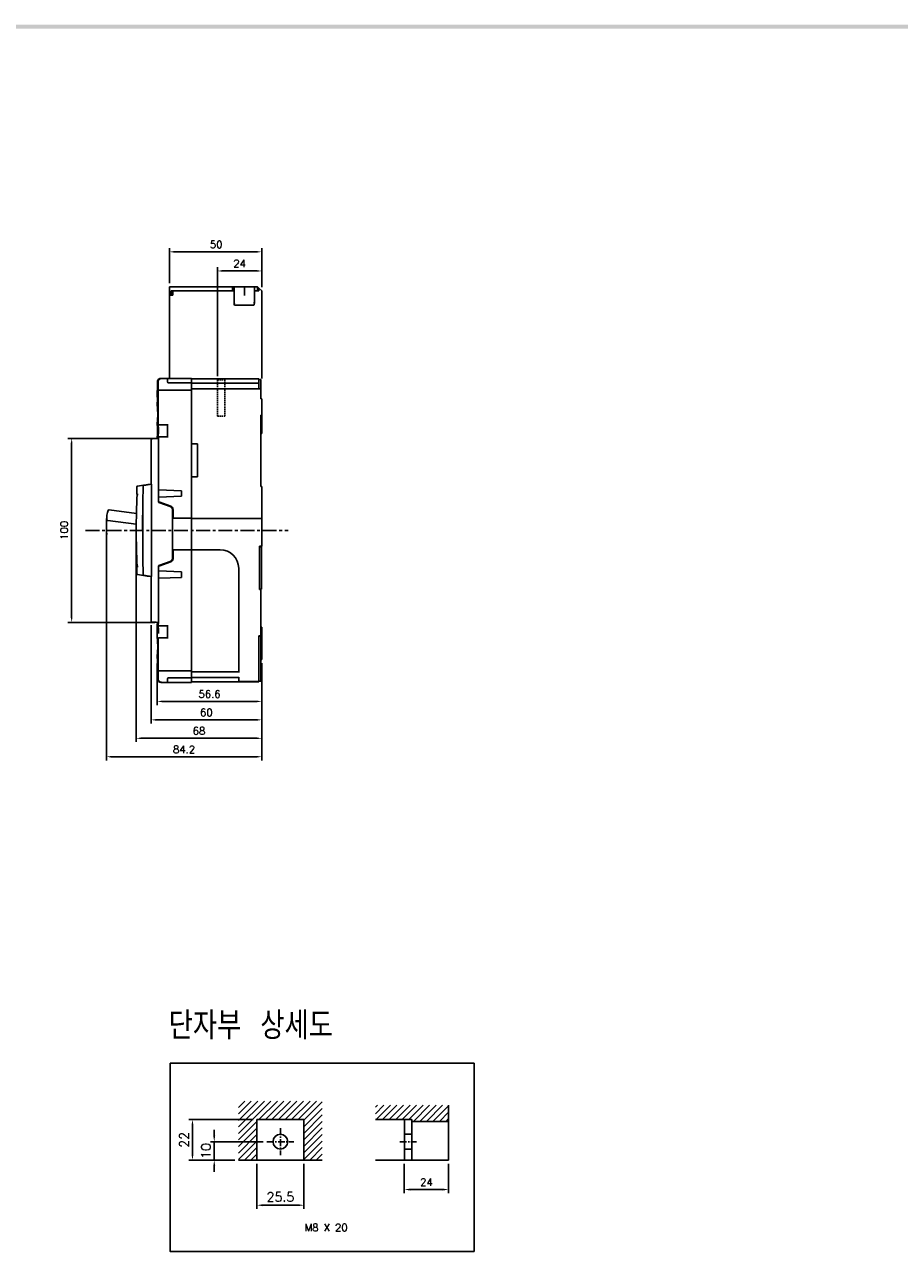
# Model space of a CAD drawing. Extents: x -434 to 2710, y -907 to 1756.
# Tile 14 of 15: x 514 to 988, y 1083 to 1748. Entities that reach past the tile are written whole.
import ezdxf

# ---------------------------------------------------------------- set-up
doc = ezdxf.new("R2010")
doc.units = 0
doc.header["$LTSCALE"] = 3
doc.header["$MEASUREMENT"] = 0
doc.linetypes.add('CENTER', pattern=[2, 1.25, -0.25, 0.25, -0.25])
doc.linetypes.add('HIDDEN', pattern=[0.375, 0.25, -0.125])
doc.layers.get('0').update_dxf_attribs({"linetype": 'CONTINUOUS'})
doc.layers.get('Defpoints').update_dxf_attribs({"linetype": 'CONTINUOUS'})
for name, color, linetype in [('AM_VIS', 7, 'CONTINUOUS'), ('cen', 1, 'CENTER'), ('di', 3, 'CONTINUOUS'), ('dwg', 7, 'CONTINUOUS'), ('hi', 5, 'HIDDEN')]:
    doc.layers.add(name, color=color, linetype=linetype)
doc.styles.add('KIM', font='ROMANS.shx', dxfattribs={"height": 5, "bigfont": 'GSG1.shx'})
doc.styles.get("Standard").update_dxf_attribs({"font": 'romans.shx', "height": 4, "bigfont": 'ghs.shx'})
doc.dimstyles.get("Standard").update_dxf_attribs({"dimtxt": 0.18, "dimasz": 0.18, "dimexe": 0.18, "dimexo": 0.0625, "dimgap": 0.09, "dimtad": 0, "dimtih": 1, "dimtoh": 1, "dimdec": 4, "dimzin": 0, "dimdsep": 46, "dimtxsty": 'Standard', "dimcen": 0.09, "dimadec": 0, "dimazin": 0, "dimtfac": 1, "dimtdec": 4, "dimtofl": 0, "dimtmove": 0, "dimatfit": 3, "dimfxl": 0, "dimtolj": 1, "dimtzin": 0, "dimarcsym": 0})
doc.dimstyles.new('STANDARD$0', dxfattribs={"dimtxt": 5, "dimasz": 5, "dimexe": 1, "dimexo": 2, "dimgap": 2, "dimtad": 1, "dimdec": 4, "dimzin": 12, "dimdsep": 46, "dimtxsty": 'KIM', "dimcen": -1, "dimdle": 0.1, "dimadec": 0, "dimazin": 0, "dimtfac": 1, "dimtdec": 4, "dimtmove": 0, "dimatfit": 3, "dimfxl": 0, "dimtolj": 1, "dimtzin": 0, "dimarcsym": 0})

# ---------------------------------------------------------------- blocks, each defined once
blk = doc.blocks.new('*D3')
at = {"layer": 'Defpoints', "color": 0}
for p in [(574.66, 1473.93), (642.66, 1403.93), (642.66, 1361.2)]:
    blk.add_point(p, dxfattribs=at)
at = {"layer": 'di'}
for p, q in [((574.66, 1471.93), (574.66, 1359.2)), ((642.66, 1401.93), (642.66, 1359.2)), ((577.06, 1361.2), (640.26, 1361.2))]:
    blk.add_line(p, q, dxfattribs=at)
for points in [[(577.06, 1361.6), (577.06, 1360.8), (574.66, 1361.2)], [(640.26, 1361.6), (640.26, 1360.8), (642.66, 1361.2)]]:
    blk.add_solid(points, dxfattribs=at)
at = {"layer": 'di', "insert": (608.66, 1365.2), "char_height": 4, "attachment_point": 5}
blk.add_mtext('\\A1;68', dxfattribs=at)
blk = doc.blocks.new('*D4')
at = {"layer": 'Defpoints', "color": 0}
for p in [(642.66, 1614.58), (642.66, 1603.73), (618.66, 1555.53)]:
    blk.add_point(p, dxfattribs=at)
at = {"layer": 'di'}
for p, q in [((618.66, 1557.53), (618.66, 1616.58)), ((642.66, 1605.73), (642.66, 1616.58)), ((621.06, 1614.58), (640.26, 1614.58))]:
    blk.add_line(p, q, dxfattribs=at)
for points in [[(621.06, 1614.98), (621.06, 1614.18), (618.66, 1614.58)], [(640.26, 1614.98), (640.26, 1614.18), (642.66, 1614.58)]]:
    blk.add_solid(points, dxfattribs=at)
at = {"layer": 'di', "insert": (630.66, 1618.58), "char_height": 4, "attachment_point": 5}
blk.add_mtext('\\A1;24', dxfattribs=at)
blk = doc.blocks.new('*D5')
at = {"layer": 'Defpoints', "color": 0}
for p in [(558.46, 1476.55), (642.66, 1403.93), (642.66, 1351.2)]:
    blk.add_point(p, dxfattribs=at)
at = {"layer": 'di'}
for p, q in [((558.46, 1474.55), (558.46, 1349.2)), ((642.66, 1401.93), (642.66, 1349.2)), ((560.86, 1351.2), (640.26, 1351.2))]:
    blk.add_line(p, q, dxfattribs=at)
for points in [[(560.86, 1351.6), (560.86, 1350.8), (558.46, 1351.2)], [(640.26, 1351.6), (640.26, 1350.8), (642.66, 1351.2)]]:
    blk.add_solid(points, dxfattribs=at)
at = {"layer": 'di', "insert": (600.56, 1355.2), "char_height": 4, "attachment_point": 5}
blk.add_mtext('\\A1;84.2', dxfattribs=at)
blk = doc.blocks.new('*D11')
at = {"layer": 'Defpoints', "color": 0}
for p in [(642.66, 1403.93), (586.07, 1401.44), (642.66, 1381.2)]:
    blk.add_point(p, dxfattribs=at)
at = {"layer": 'di'}
for p, q in [((586.07, 1399.44), (586.07, 1379.2)), ((642.66, 1401.93), (642.66, 1379.2)), ((588.47, 1381.2), (640.26, 1381.2))]:
    blk.add_line(p, q, dxfattribs=at)
for points in [[(588.47, 1381.6), (588.47, 1380.8), (586.07, 1381.2)], [(640.26, 1381.6), (640.26, 1380.8), (642.66, 1381.2)]]:
    blk.add_solid(points, dxfattribs=at)
at = {"layer": 'di', "insert": (614.36, 1385.2), "char_height": 4, "attachment_point": 5}
blk.add_mtext('\\A1;56.6', dxfattribs=at)
blk = doc.blocks.new('*D41')
at = {"layer": 'Defpoints', "color": 0}
for p in [(640.08, 1132.49), (665.48, 1132.49), (665.48, 1108.05)]:
    blk.add_point(p, dxfattribs=at)
at = {"layer": 'di'}
for p, q in [((640.08, 1130.49), (640.08, 1106.05)), ((665.48, 1130.49), (665.48, 1106.05)), ((643.28, 1108.05), (662.28, 1108.05))]:
    blk.add_line(p, q, dxfattribs=at)
for points in [[(643.28, 1108.59), (643.28, 1107.52), (640.08, 1108.05)], [(662.28, 1108.59), (662.28, 1107.52), (665.48, 1108.05)]]:
    blk.add_solid(points, dxfattribs=at)
at = {"layer": 'di', "insert": (652.78, 1112.55), "char_height": 5, "attachment_point": 5, "style": 'KIM'}
blk.add_mtext('\\A1;25.5', dxfattribs=at)
blk = doc.blocks.new('*D42')
at = {"layer": 'Defpoints', "color": 0}
for p in [(616.92, 1142.49), (645.48, 1142.49), (630.08, 1132.49)]:
    blk.add_point(p, dxfattribs=at)
at = {"layer": 'di'}
for p, q in [((616.92, 1145.69), (616.92, 1148.89)), ((643.48, 1142.49), (614.92, 1142.49)), ((616.92, 1132.49), (616.92, 1142.49)), ((628.08, 1132.49), (614.92, 1132.49)), ((616.92, 1129.29), (616.92, 1126.09))]:
    blk.add_line(p, q, dxfattribs=at)
for points in [[(616.39, 1145.69), (617.45, 1145.69), (616.92, 1142.49)], [(616.39, 1129.29), (617.45, 1129.29), (616.92, 1132.49)]]:
    blk.add_solid(points, dxfattribs=at)
at = {"layer": 'di', "insert": (612.42, 1137.49), "char_height": 5, "attachment_point": 5, "rotation": 90, "style": 'KIM'}
blk.add_mtext('\\A1;10', dxfattribs=at)
blk = doc.blocks.new('*D43')
at = {"layer": 'Defpoints', "color": 0}
for p in [(605.12, 1154.49), (640.08, 1154.49), (630.08, 1132.49)]:
    blk.add_point(p, dxfattribs=at)
at = {"layer": 'di'}
for p, q in [((638.08, 1154.49), (603.12, 1154.49)), ((605.12, 1135.69), (605.12, 1151.29)), ((628.08, 1132.49), (603.12, 1132.49))]:
    blk.add_line(p, q, dxfattribs=at)
for points in [[(604.59, 1151.29), (605.66, 1151.29), (605.12, 1154.49)], [(604.59, 1135.69), (605.66, 1135.69), (605.12, 1132.49)]]:
    blk.add_solid(points, dxfattribs=at)
at = {"layer": 'di', "insert": (600.62, 1143.49), "char_height": 5, "attachment_point": 5, "rotation": 90, "style": 'KIM'}
blk.add_mtext('\\A1;22', dxfattribs=at)
blk = doc.blocks.new('*D44')
at = {"layer": 'Defpoints', "color": 0}
for p in [(719.93, 1132.49), (743.93, 1132.49), (743.93, 1116.55)]:
    blk.add_point(p, dxfattribs=at)
at = {"layer": 'di'}
for p, q in [((719.93, 1130.49), (719.93, 1114.55)), ((743.93, 1130.49), (743.93, 1114.55)), ((723.13, 1116.55), (740.73, 1116.55))]:
    blk.add_line(p, q, dxfattribs=at)
for points in [[(723.13, 1117.09), (723.13, 1116.02), (719.93, 1116.55)], [(740.73, 1117.09), (740.73, 1116.02), (743.93, 1116.55)]]:
    blk.add_solid(points, dxfattribs=at)
at = {"layer": 'di', "insert": (731.93, 1120.55), "char_height": 4, "attachment_point": 5}
blk.add_mtext('\\A1;24', dxfattribs=at)
blk = doc.blocks.new('*D59')
at = {"layer": 'Defpoints', "color": 0}
for p in [(586.66, 1523.83), (539.65, 1424.03), (586.66, 1424.03)]:
    blk.add_point(p, dxfattribs=at)
at = {"layer": 'di'}
for p, q in [((584.66, 1523.83), (537.65, 1523.83)), ((539.65, 1521.43), (539.65, 1426.43)), ((584.66, 1424.03), (537.65, 1424.03))]:
    blk.add_line(p, q, dxfattribs=at)
for points in [[(539.25, 1521.43), (540.05, 1521.43), (539.65, 1523.83)], [(539.25, 1426.43), (540.05, 1426.43), (539.65, 1424.03)]]:
    blk.add_solid(points, dxfattribs=at)
at = {"layer": 'di', "insert": (535.65, 1473.93), "char_height": 4, "attachment_point": 5, "rotation": 90}
blk.add_mtext('\\A1;100', dxfattribs=at)
blk = doc.blocks.new('*D77')
at = {"layer": 'Defpoints', "color": 0}
for p in [(642.66, 1624.95), (592.66, 1606.03), (642.66, 1603.73)]:
    blk.add_point(p, dxfattribs=at)
at = {"layer": 'di'}
for p, q in [((592.66, 1608.03), (592.66, 1626.95)), ((595.46, 1624.95), (639.86, 1624.95)), ((642.66, 1605.73), (642.66, 1626.95))]:
    blk.add_line(p, q, dxfattribs=at)
for points in [[(595.46, 1625.42), (595.46, 1624.48), (592.66, 1624.95)], [(639.86, 1625.42), (639.86, 1624.48), (642.66, 1624.95)]]:
    blk.add_solid(points, dxfattribs=at)
at = {"layer": 'di', "insert": (617.98, 1628.95), "char_height": 4, "attachment_point": 5}
blk.add_mtext('\\A1;50', dxfattribs=at)
blk = doc.blocks.new('12441624')
for p, q in [((4614.81, 1472.93), (4580.61, 1472.93)), ((4580.61, 1468.43), (4580.61, 1472.93)), ((4583.8, 1470.73), (4581.61, 1470.73)), ((4581.61, 1468.43), (4581.61, 1470.73)), ((4582.41, 1470.73), (4582.41, 1468.43)), ((4614.81, 1470.73), (4583.81, 1470.73)), ((4614.81, 1472.93), (4615.61, 1472.93)), ((4614.81, 1470.73), (4614.81, 1472.93)), ((4615.61, 1470.73), (4614.81, 1470.73)), ((4615.61, 1472.93), (4615.61, 1470.73)), ((4615.61, 1472.93), (4621.05, 1472.93)), ((4615.61, 1470.73), (4615.61, 1463.99)), ((4621.05, 1472.93), (4621.31, 1472.93)), ((4621.31, 1472.93), (4621.31, 1468.26)), ((4621.31, 1472.93), (4621.61, 1472.93)), ((4621.61, 1472.93), (4622.06, 1472.93)), ((4622.06, 1472.93), (4622.15, 1472.93)), ((4622.15, 1472.93), (4626.61, 1472.93)), ((4628.31, 1472.93), (4626.61, 1472.93)), ((4626.61, 1470.73), (4626.61, 1472.93)), ((4626.61, 1463.99), (4626.61, 1470.73)), ((4628.31, 1470.73), (4626.61, 1470.73)), ((4628.31, 1470.73), (4628.31, 1472.93)), ((4629.11, 1472.13), (4628.31, 1472.93)), ((4629.11, 1470.73), (4628.31, 1470.73)), ((4630.61, 1470.63), (4629.11, 1472.13)), ((4629.11, 1470.73), (4629.11, 1472.13)), ((4630.61, 1423.23), (4630.61, 1470.63)), ((4580.61, 1423.23), (4580.61, 1468.43)), ((4582.41, 1468.43), (4580.61, 1468.43)), ((4626.31, 1462.93), (4615.91, 1462.93))]:
    blk.add_line(p, q)
for centre, major_axis, ratio, start_param, end_param in [((4615.91, 1464.82), (0.04, 1.08), 0.275973, 1.714068, 2.96902), ((4615.91, 1463.99), (0, 1.07), 0.28127, 1.570796, 3.141593), ((4615.91, 1463.78), (-0.298, 0.188), 0.20413, 1.38349, 1.699335), ((4626.31, 1463.99), (0, 1.07), 0.28127, 3.141593, 4.712389), ((4626.31, 1463.94), (-0.299, -0.113), 0.248409, 1.477387, 1.903974), ((4626.31, 1465.02), (-0.1, 1.12), 0.253358, 3.236483, 4.380694)]:
    blk.add_ellipse(centre, major_axis=major_axis, ratio=ratio, start_param=start_param, end_param=end_param)
blk = doc.blocks.new('*D78')
at = {"layer": 'Defpoints', "color": 0}
for p in [(582.66, 1424.55), (642.66, 1403.93), (642.66, 1371.2)]:
    blk.add_point(p, dxfattribs=at)
at = {"layer": 'di'}
for p, q in [((582.66, 1422.55), (582.66, 1369.2)), ((642.66, 1401.93), (642.66, 1369.2)), ((585.06, 1371.2), (640.26, 1371.2))]:
    blk.add_line(p, q, dxfattribs=at)
for points in [[(585.06, 1371.6), (585.06, 1370.8), (582.66, 1371.2)], [(640.26, 1371.6), (640.26, 1370.8), (642.66, 1371.2)]]:
    blk.add_solid(points, dxfattribs=at)
at = {"layer": 'di', "insert": (612.66, 1375.2), "char_height": 4, "attachment_point": 5}
blk.add_mtext('\\A1;60', dxfattribs=at)

msp = doc.modelspace()

# ---------------------------------------------------------------- hatches: boundary and pattern name
at = {"layer": 'di'}
h = msp.add_hatch(dxfattribs=at)
h.set_pattern_fill('ANSI31', color=256, scale=20, style=0)
h.set_pattern_definition([(45, (217.2901, 695.2877), (-1.767767, 1.767767), [])])
h.paths.add_polyline_path([(630.078, 1164.488), (630.078, 1132.488), (640.078, 1132.488), (640.078, 1154.488), (665.478, 1154.488), (665.478, 1132.488), (675.478, 1132.488), (675.478, 1164.488)])
h = msp.add_hatch(dxfattribs=at)
h.set_pattern_fill('ANSI31', color=256, scale=20, style=0)
h.set_pattern_definition([(45, (-2206.7699, 739.1756), (-1.767767, 1.767767), [])])
h.paths.add_polyline_path([(743.933, 1162.257), (704.218, 1162.257), (704.218, 1154.488), (723.933, 1154.488), (723.933, 1153.488), (743.933, 1153.488)])

# ---------------------------------------------------------------- linework, layer by layer
for p, q in [((586.097, 1554.331), (586.097, 1554.231)), ((586.098, 1554.331), (586.097, 1554.331)), ((586.098, 1554.231), (586.097, 1554.231)), ((586.153, 1553.631), (586.153, 1550.331)), ((586.153, 1553.631), (586.153, 1553.631)), ((586.153, 1550.331), (586.153, 1550.331)), ((586.461, 1554.331), (586.461, 1531.531)), ((586.771, 1550.031), (586.931, 1550.031)), ((586.931, 1550.031), (604.661, 1550.031)), ((588.099, 1556.331), (588.461, 1556.331)), ((588.461, 1556.331), (588.462, 1556.331)), ((588.462, 1556.331), (591.461, 1556.331)), ((591.638, 1556.331), (604.661, 1556.331)), ((591.661, 1554.331), (591.661, 1556.087)), ((591.661, 1554.231), (591.661, 1554.331)), ((604.661, 1553.931), (591.961, 1553.931)), ((604.661, 1556.331), (604.661, 1555.286)), ((604.661, 1556.031), (641.161, 1556.031)), ((604.661, 1554.031), (604.661, 1555.286)), ((604.661, 1553.731), (604.661, 1554.031)), ((641.161, 1553.731), (604.661, 1553.731)), ((604.661, 1553.431), (604.661, 1553.731)), ((604.661, 1553.431), (604.661, 1550.931)), ((604.661, 1550.631), (604.661, 1550.931)), ((604.661, 1550.331), (604.661, 1550.631)), ((604.661, 1550.631), (642.161, 1550.631)), ((604.661, 1550.014), (604.661, 1550.331)), ((604.661, 1550.014), (604.661, 1549.731)), ((641.161, 1556.031), (641.161, 1554.031)), ((641.161, 1555.731), (642.161, 1555.731)), ((641.161, 1554.031), (641.161, 1553.731)), ((641.161, 1553.731), (641.161, 1553.431)), ((641.161, 1553.431), (641.161, 1550.931)), ((641.161, 1550.931), (641.161, 1550.631)), ((642.161, 1555.731), (642.161, 1554.731)), ((642.161, 1554.731), (642.161, 1550.631)), ((642.161, 1550.631), (642.161, 1550.331)), ((642.161, 1550.331), (642.161, 1545.331)), ((586.065, 1549.731), (586.065, 1546.42)), ((604.661, 1549.731), (604.661, 1480.531)), ((642.661, 1545.331), (642.161, 1545.331)), ((642.661, 1536.331), (642.661, 1545.331)), ((586.065, 1543.043), (586.065, 1541.331)), ((586.065, 1532.558), (586.065, 1531.531)), ((586.066, 1532.561), (586.066, 1532.561)), ((586.761, 1531.231), (586.704, 1531.231)), ((586.931, 1531.231), (586.761, 1531.231)), ((591.661, 1531.231), (586.931, 1531.231)), ((591.661, 1531.531), (591.661, 1524.331)), ((642.661, 1536.331), (642.161, 1536.331)), ((642.161, 1536.331), (642.161, 1497.731)), ((642.661, 1536.331), (642.661, 1526.431)), ((582.661, 1498.931), (582.661, 1523.317)), ((586.461, 1524.331), (586.065, 1524.331)), ((586.066, 1524.355), (586.066, 1524.355)), ((586.144, 1523.802), (586.661, 1523.831)), ((586.632, 1524.331), (586.461, 1524.331)), ((586.931, 1524.331), (586.632, 1524.331)), ((586.661, 1526.961), (586.661, 1528.902)), ((586.661, 1523.755), (586.661, 1524.331)), ((586.661, 1523.755), (586.661, 1523.531)), ((586.661, 1523.531), (586.661, 1489.341)), ((586.761, 1524.631), (586.931, 1524.631)), ((586.931, 1524.631), (591.661, 1524.631)), ((586.961, 1524.331), (586.931, 1524.331)), ((642.661, 1526.431), (642.161, 1526.431)), ((607.861, 1520.931), (604.661, 1520.931)), ((607.861, 1502.931), (607.861, 1520.931)), ((574.88, 1496.898), (574.88, 1497.403)), ((574.88, 1495.281), (574.88, 1496.898)), ((578.59, 1498.359), (575.311, 1497.898)), ((581.872, 1498.82), (582.873, 1498.961)), ((582.999, 1498.676), (582.999, 1449.187)), ((607.861, 1502.931), (604.661, 1502.931)), ((642.661, 1497.731), (642.161, 1497.731)), ((642.661, 1497.731), (642.661, 1480.431)), ((599.161, 1495.431), (586.961, 1495.919)), ((586.961, 1491.943), (599.161, 1492.431)), ((599.161, 1492.431), (599.161, 1495.431)), ((559.986, 1485.077), (574.768, 1483.171)), ((593.045, 1486.808), (586.859, 1489.059)), ((586.961, 1489.322), (593.345, 1486.999)), ((594.361, 1458.934), (594.361, 1484.928)), ((594.661, 1485.119), (594.661, 1480.531)), ((574.675, 1477.234), (559.205, 1479.229)), ((578.19, 1482.231), (578.188, 1482.231)), ((594.661, 1482.031), (594.361, 1482.031)), ((594.661, 1480.531), (604.661, 1480.531)), ((604.661, 1480.431), (604.661, 1480.531)), ((642.661, 1480.431), (604.661, 1480.431)), ((604.661, 1480.431), (604.661, 1463.431)), ((642.661, 1465.331), (642.661, 1480.431)), ((578.161, 1473.531), (578.161, 1473.531)), ((641.461, 1465.331), (642.661, 1465.331)), ((641.461, 1465.331), (641.461, 1441.831)), ((641.461, 1465.031), (642.461, 1465.031)), ((642.461, 1465.331), (642.461, 1465.031)), ((642.461, 1465.031), (642.461, 1464.031)), ((642.461, 1443.131), (642.461, 1464.031)), ((586.859, 1454.803), (593.045, 1457.055)), ((593.345, 1456.864), (586.961, 1454.541)), ((594.361, 1461.831), (594.661, 1461.831)), ((594.661, 1463.331), (594.661, 1458.744)), ((604.661, 1463.331), (594.661, 1463.331)), ((604.661, 1463.431), (620.161, 1463.431)), ((604.661, 1463.331), (604.661, 1463.431)), ((604.661, 1463.331), (604.661, 1398.131)), ((574.88, 1450.964), (574.88, 1452.582)), ((574.88, 1450.459), (574.88, 1450.964)), ((586.661, 1454.521), (586.661, 1424.332)), ((599.161, 1451.431), (586.961, 1451.919)), ((599.161, 1448.431), (599.161, 1451.431)), ((630.161, 1453.431), (630.161, 1397.531)), ((575.311, 1449.964), (578.59, 1449.503)), ((582.873, 1448.902), (581.872, 1449.042)), ((582.661, 1424.545), (582.661, 1448.931)), ((586.961, 1447.943), (599.161, 1448.431)), ((642.461, 1442.131), (641.461, 1442.131)), ((642.161, 1441.831), (641.461, 1441.831)), ((642.161, 1416.831), (642.161, 1441.831)), ((642.461, 1443.131), (642.461, 1442.131)), ((586.661, 1424.031), (586.144, 1424.061)), ((586.661, 1424.332), (586.661, 1424.108)), ((586.661, 1423.531), (586.661, 1424.108)), ((586.065, 1423.531), (586.065, 1415.331)), ((586.065, 1423.531), (586.461, 1423.531)), ((586.461, 1423.531), (586.461, 1422.531)), ((586.461, 1423.531), (586.632, 1423.531)), ((586.632, 1423.531), (586.931, 1423.531)), ((586.661, 1419.902), (586.661, 1417.961)), ((586.931, 1422.231), (586.761, 1422.231)), ((586.931, 1423.531), (586.961, 1423.531)), ((591.661, 1422.231), (586.931, 1422.231)), ((591.661, 1422.531), (591.661, 1415.331)), ((642.661, 1421.431), (642.161, 1421.431)), ((642.661, 1421.431), (642.661, 1403.931)), ((586.461, 1415.331), (586.461, 1393.531)), ((586.761, 1415.631), (586.931, 1415.631)), ((586.931, 1415.631), (591.661, 1415.631)), ((641.161, 1416.831), (642.161, 1416.831)), ((641.161, 1416.831), (641.161, 1392.045)), ((641.161, 1416.531), (642.161, 1416.531)), ((642.161, 1416.531), (642.161, 1415.531)), ((642.161, 1415.531), (642.161, 1393.131)), ((586.065, 1406.558), (586.065, 1404.82)), ((586.066, 1406.561), (586.066, 1406.561)), ((642.661, 1403.931), (642.161, 1403.931)), ((586.065, 1401.443), (586.065, 1398.131)), ((586.153, 1397.531), (586.153, 1394.231)), ((586.153, 1397.531), (586.153, 1397.531)), ((586.931, 1397.831), (586.771, 1397.831)), ((604.661, 1397.831), (586.931, 1397.831)), ((604.661, 1398.131), (604.661, 1397.848)), ((604.661, 1397.531), (604.661, 1397.848)), ((604.661, 1397.231), (604.661, 1397.531)), ((630.161, 1397.231), (604.661, 1397.231)), ((604.661, 1396.931), (604.661, 1397.231)), ((604.661, 1396.931), (604.661, 1394.431)), ((630.161, 1397.531), (630.161, 1397.231)), ((630.161, 1397.231), (630.161, 1396.931)), ((586.097, 1393.631), (586.097, 1393.531)), ((586.097, 1393.531), (586.098, 1393.531)), ((586.103, 1393.689), (586.098, 1393.631)), ((586.153, 1394.231), (586.153, 1394.231)), ((588.461, 1391.531), (588.099, 1391.531)), ((588.462, 1391.531), (588.461, 1391.531)), ((591.461, 1391.531), (588.462, 1391.531)), ((604.661, 1391.531), (591.638, 1391.531)), ((591.661, 1393.531), (591.661, 1393.631)), ((591.661, 1391.776), (591.661, 1393.531)), ((591.961, 1393.931), (604.661, 1393.931)), ((604.661, 1394.131), (604.661, 1394.431)), ((604.661, 1394.131), (630.161, 1394.131)), ((604.661, 1393.831), (604.661, 1394.131)), ((604.661, 1392.576), (604.661, 1393.831)), ((604.661, 1392.576), (604.661, 1391.531)), ((641.161, 1391.831), (604.661, 1391.831)), ((630.161, 1394.431), (630.161, 1394.131)), ((630.161, 1394.131), (630.161, 1393.831)), ((630.161, 1393.831), (630.161, 1392.045)), ((630.161, 1392.045), (641.161, 1392.045)), ((642.161, 1392.131), (641.161, 1392.131)), ((641.161, 1392.045), (641.161, 1391.831)), ((642.161, 1393.131), (642.161, 1392.131)), ((640.078, 1132.488), (640.078, 1154.488)), ((640.078, 1154.488), (665.478, 1154.488)), ((665.478, 1132.488), (665.478, 1154.488)), ((630.078, 1132.488), (675.478, 1132.488))]:
    msp.add_line(p, q)
at = {"flags": 128}
for points in [[(586.098, 1554.231), (586.103, 1554.173), (586.104, 1554.168)], [(586.07, 1546.296), (586.065, 1546.42), (586.07, 1546.296), (586.081, 1545.924), (586.093, 1545.379), (586.097, 1544.73), (586.093, 1544.083), (586.081, 1543.538), (586.07, 1543.167), (586.065, 1543.043), (586.065, 1543.043)], [(582.944, 1523.617), (582.992, 1523.62), (583.137, 1523.628), (583.373, 1523.642), (583.692, 1523.66), (584.087, 1523.683), (584.544, 1523.709), (585.049, 1523.738), (585.588, 1523.769), (586.144, 1523.802)], [(586.961, 1495.919), (586.903, 1495.922), (586.846, 1495.924), (586.794, 1495.926), (586.749, 1495.928), (586.712, 1495.929), (586.684, 1495.93), (586.667, 1495.931), (586.661, 1495.931)], [(586.661, 1491.931), (586.666, 1491.932), (586.679, 1491.932), (586.701, 1491.933), (586.731, 1491.934), (586.768, 1491.936), (586.811, 1491.937), (586.859, 1491.939), (586.909, 1491.941), (586.961, 1491.943)], [(586.961, 1489.322), (586.909, 1489.341), (586.859, 1489.359), (586.811, 1489.377), (586.768, 1489.392), (586.731, 1489.406), (586.701, 1489.417), (586.679, 1489.425), (586.666, 1489.43), (586.661, 1489.431)], [(586.661, 1454.431), (586.666, 1454.433), (586.679, 1454.438), (586.701, 1454.446), (586.731, 1454.457), (586.768, 1454.47), (586.811, 1454.486), (586.859, 1454.503), (586.909, 1454.522), (586.961, 1454.541)], [(586.961, 1451.919), (586.903, 1451.922), (586.846, 1451.924), (586.794, 1451.926), (586.749, 1451.928), (586.712, 1451.929), (586.684, 1451.93), (586.667, 1451.931), (586.661, 1451.931)], [(586.661, 1447.931), (586.666, 1447.932), (586.679, 1447.932), (586.701, 1447.933), (586.731, 1447.934), (586.768, 1447.936), (586.811, 1447.937), (586.859, 1447.939), (586.909, 1447.941), (586.961, 1447.943)], [(586.144, 1424.061), (585.52, 1424.097), (584.919, 1424.132), (584.366, 1424.164), (583.881, 1424.192), (583.483, 1424.215), (583.187, 1424.232), (583.005, 1424.242), (582.944, 1424.246)], [(586.081, 1404.324), (586.07, 1404.696), (586.065, 1404.82), (586.07, 1404.696), (586.081, 1404.324), (586.093, 1403.779), (586.097, 1403.13), (586.093, 1402.483), (586.081, 1401.938), (586.07, 1401.567), (586.065, 1401.443), (586.065, 1401.443)]]:
    msp.add_lwpolyline(points, dxfattribs=at)
msp.add_circle((652.778, 1142.488), 4)
for centre, radius, start, end in [((586.365, 1549.731), 0.3, 138.036978, 180), ((588.461, 1554.331), 2, 90, 180), ((586.771, 1549.731), 0.3, 90.002154, 134.781901), ((586.931, 1549.732), 0.299, 90.150779, 180.151329), ((591.961, 1554.231), 0.3, 180, 270), ((541.742, 1527.931), 44.469, 355.356525, 4.643475), ((586.761, 1531.531), 0.3, 180, 270), ((586.931, 1531.531), 0.299, 179.849374, 269.848519), ((582.961, 1523.317), 0.3, 93.3, 180), ((586.761, 1524.331), 0.3, 90, 180), ((586.931, 1524.332), 0.299, 90.151482, 180.151337), ((575.38, 1497.403), 0.5, 98, 180), ((1778.161, 1473.931), 1200, 178.84699, 181.15301), ((578.704, 1498.072), 0.3, 98, 178.84699), ((974.661, 1473.931), 400, 177.209056, 182.790944), ((581.88, 1495.281), 7, 180, 195.519036), ((568.692, 1480.929), 10, 157.395891, 187.286705), ((559.922, 1484.581), 0.5, 82.653414, 157.395891), ((586.961, 1489.341), 0.3, 180, 250), ((592.361, 1484.928), 2, 0, 70), ((592.661, 1485.119), 2, 0, 70), ((559.269, 1479.725), 0.5, 187.286705, 262.653414), ((1778.161, 1473.931), 1200.2, 179.613251, 180.009549), ((592.361, 1458.934), 2, 290, 0), ((592.661, 1458.744), 2, 290, 0), ((620.161, 1453.431), 10, 0, 90), ((581.88, 1452.582), 7, 164.480964, 180), ((575.38, 1450.459), 0.5, 180, 262), ((586.961, 1454.521), 0.3, 110, 180), ((578.704, 1449.79), 0.3, 181.15301, 262), ((582.961, 1424.545), 0.3, 180, 266.7), ((586.761, 1422.531), 0.3, 180, 270), ((586.931, 1422.531), 0.299, 179.848663, 269.848518), ((586.761, 1415.331), 0.3, 90, 180), ((586.931, 1415.332), 0.299, 90.151482, 180.151337), ((586.365, 1398.131), 0.3, 180, 221.176676), ((586.931, 1398.131), 0.299, 179.848671, 269.849221), ((588.461, 1393.531), 2, 180, 270), ((591.961, 1393.631), 0.3, 90, 180)]:
    msp.add_arc(centre, radius, start, end)
for points, knots in [([(588.099, 1556.331), (587.874, 1556.309), (587.423, 1556.265), (586.823, 1555.92), (586.371, 1555.412), (586.132, 1554.849), (586.107, 1554.478), (586.098, 1554.331)], [0, 0, 0, 0, 0.214876, 0.4297653, 0.6445883, 0.8592699, 1, 1, 1, 1]), ([(586.133, 1554.152), (586.133, 1554.152), (586.133, 1554.153), (586.136, 1554.133), (586.14, 1554.079), (586.147, 1553.966), (586.152, 1553.807), (586.152, 1553.686), (586.152, 1553.631)], [0, 0, 0, 0, 0.0317862, 0.1312475, 0.2845677, 0.5120535, 0.7786903, 1, 1, 1, 1]), ([(586.153, 1550.331), (586.153, 1550.318), (586.153, 1550.234), (586.15, 1550.083), (586.143, 1549.922), (586.137, 1549.84), (586.133, 1549.808), (586.133, 1549.811), (586.133, 1549.811)], [0, 0, 0, 0, 0.05610207, 0.33876198, 0.62417381, 0.84401306, 0.96315308, 1, 1, 1, 1]), ([(586.462, 1554.331), (586.484, 1554.556), (586.528, 1555.006), (586.873, 1555.605), (587.38, 1556.058), (587.943, 1556.297), (588.314, 1556.322), (588.462, 1556.331)], [0, 0, 0, 0, 0.2146904, 0.4293793, 0.6440688, 0.8587623, 1, 1, 1, 1]), ([(591.461, 1556.331), (591.462, 1556.331), (591.493, 1556.331), (591.554, 1556.331), (591.61, 1556.331), (591.638, 1556.331)], [0, 0, 0, 0, 0.0196405, 0.5115603, 1, 1, 1, 1]), ([(586.065, 1541.331), (586.07, 1541.283), (586.08, 1541.187), (586.148, 1540.436), (586.225, 1539.325), (586.281, 1537.932), (586.289, 1536.429), (586.248, 1534.987), (586.174, 1533.758), (586.102, 1532.903), (586.065, 1532.535), (586.067, 1532.553), (586.068, 1532.558)], [0, 0, 0, 0, 0.1070934, 0.2141745, 0.3214697, 0.428768, 0.5356114, 0.6421351, 0.7490303, 0.8566181, 0.9644064, 1, 1, 1, 1]), ([(586.467, 1531.475), (586.467, 1531.475), (586.467, 1531.477), (586.47, 1531.452), (586.476, 1531.401), (586.479, 1531.38)], [0, 0, 0, 0, 0.0976526, 0.6308688, 1, 1, 1, 1]), ([(586.661, 1528.902), (586.654, 1529.102), (586.632, 1529.684), (586.572, 1530.513), (586.506, 1531.178), (586.487, 1531.324), (586.48, 1531.38)], [0, 0, 0, 0, 0.1658381, 0.4828584, 0.8026988, 1, 1, 1, 1]), ([(586.478, 1524.478), (586.478, 1524.474), (586.472, 1524.42), (586.47, 1524.406), (586.468, 1524.394)], [0, 0, 0, 0, 0.0670254, 1, 1, 1, 1]), ([(586.48, 1524.478), (586.482, 1524.493), (586.491, 1524.562), (586.547, 1525.081), (586.618, 1525.924), (586.647, 1526.634), (586.661, 1526.961)], [0, 0, 0, 0, 0.087359, 0.4067663, 0.7265033, 1, 1, 1, 1]), ([(578.662, 1498.369), (578.697, 1498.374), (578.767, 1498.384), (579.309, 1498.46), (580.11, 1498.573), (581.014, 1498.7), (581.622, 1498.785), (581.872, 1498.82)], [0, 0, 0, 0, 0.2112811, 0.4225203, 0.6349586, 0.8499709, 1, 1, 1, 1]), ([(582.873, 1498.961), (582.886, 1498.959), (582.913, 1498.956), (582.952, 1498.905), (582.982, 1498.827), (582.997, 1498.745), (582.998, 1498.694), (582.999, 1498.676)], [0, 0, 0, 0, 0.231698, 0.4637733, 0.6845936, 0.8861885, 1, 1, 1, 1]), ([(575.639, 1493.466), (575.636, 1493.465), (575.597, 1493.461), (575.502, 1493.45), (575.363, 1493.434), (575.237, 1493.419), (575.152, 1493.41), (575.141, 1493.409), (575.136, 1493.408)], [0, 0, 0, 0, 0.0099523, 0.1504268, 0.3653364, 0.57766, 0.7888095, 1, 1, 1, 1]), ([(578.188, 1482.231), (578.171, 1482.23), (578.135, 1482.227), (578.082, 1482.204), (578.031, 1482.162), (577.997, 1482.102), (577.989, 1482.055), (577.988, 1482.033), (577.988, 1482.033)], [0, 0, 0, 0, 0.1410099, 0.2813474, 0.4802771, 0.756364, 0.9925418, 1, 1, 1, 1]), ([(578.161, 1473.531), (578.143, 1473.533), (578.108, 1473.536), (578.055, 1473.559), (578.004, 1473.601), (577.969, 1473.661), (577.961, 1473.708), (577.961, 1473.731), (577.961, 1473.731)], [0, 0, 0, 0, 0.13999299, 0.27933428, 0.47589956, 0.74875359, 0.99256793, 1, 1, 1, 1]), ([(575.136, 1454.455), (575.141, 1454.454), (575.152, 1454.453), (575.237, 1454.443), (575.363, 1454.429), (575.502, 1454.413), (575.597, 1454.402), (575.636, 1454.397), (575.639, 1454.397)], [0, 0, 0, 0, 0.2111905, 0.42234, 0.6346636, 0.8495732, 0.9900477, 1, 1, 1, 1]), ([(581.872, 1449.042), (581.508, 1449.093), (580.779, 1449.196), (579.809, 1449.332), (579.084, 1449.434), (578.713, 1449.486), (578.676, 1449.491), (578.662, 1449.493)], [0, 0, 0, 0, 0.21818939, 0.43642269, 0.65333714, 0.86758504, 1, 1, 1, 1]), ([(582.999, 1449.187), (582.998, 1449.156), (582.995, 1449.095), (582.975, 1449.013), (582.946, 1448.95), (582.911, 1448.906), (582.886, 1448.903), (582.873, 1448.902)], [0, 0, 0, 0, 0.1895643, 0.3791198, 0.5704772, 0.7750982, 1, 1, 1, 1]), ([(586.467, 1422.475), (586.467, 1422.475), (586.467, 1422.477), (586.47, 1422.452), (586.476, 1422.401), (586.479, 1422.38)], [0, 0, 0, 0, 0.0976525, 0.6308679, 1, 1, 1, 1]), ([(586.661, 1419.902), (586.654, 1420.102), (586.632, 1420.684), (586.572, 1421.513), (586.506, 1422.178), (586.487, 1422.324), (586.48, 1422.38)], [0, 0, 0, 0, 0.165838, 0.4828583, 0.8026991, 1, 1, 1, 1]), ([(586.065, 1415.331), (586.07, 1415.283), (586.08, 1415.187), (586.148, 1414.436), (586.225, 1413.325), (586.281, 1411.932), (586.289, 1410.429), (586.248, 1408.987), (586.174, 1407.758), (586.102, 1406.903), (586.065, 1406.535), (586.067, 1406.553), (586.068, 1406.558)], [0, 0, 0, 0, 0.1070934, 0.2141745, 0.3214693, 0.4287681, 0.5356115, 0.6421353, 0.7490302, 0.856618, 0.9644064, 1, 1, 1, 1]), ([(586.478, 1415.478), (586.478, 1415.474), (586.472, 1415.42), (586.47, 1415.406), (586.468, 1415.394)], [0, 0, 0, 0, 0.0670277, 1, 1, 1, 1]), ([(586.133, 1398.052), (586.133, 1398.052), (586.133, 1398.053), (586.136, 1398.033), (586.14, 1397.979), (586.147, 1397.866), (586.152, 1397.707), (586.152, 1397.586), (586.152, 1397.531)], [0, 0, 0, 0, 0.0317869, 0.1312502, 0.2845735, 0.512064, 0.7787062, 1, 1, 1, 1]), ([(586.098, 1393.531), (586.12, 1393.307), (586.164, 1392.857), (586.508, 1392.258), (587.016, 1391.806), (587.578, 1391.566), (587.951, 1391.541), (588.099, 1391.531)], [0, 0, 0, 0, 0.21451622, 0.42902198, 0.64358105, 0.85827461, 1, 1, 1, 1]), ([(586.153, 1394.231), (586.153, 1394.218), (586.153, 1394.134), (586.15, 1393.983), (586.143, 1393.822), (586.137, 1393.74), (586.133, 1393.708), (586.133, 1393.711), (586.133, 1393.711)], [0, 0, 0, 0, 0.0561215, 0.3387679, 0.6241759, 0.8440122, 0.9631532, 1, 1, 1, 1]), ([(588.462, 1391.531), (588.314, 1391.541), (587.943, 1391.565), (587.38, 1391.805), (586.873, 1392.257), (586.528, 1392.857), (586.484, 1393.306), (586.462, 1393.531)], [0, 0, 0, 0, 0.1412377, 0.3559312, 0.5706207, 0.7853096, 1, 1, 1, 1]), ([(591.638, 1391.531), (591.61, 1391.531), (591.554, 1391.531), (591.493, 1391.531), (591.462, 1391.531), (591.461, 1391.531)], [0, 0, 0, 0, 0.4884397, 0.9803595, 1, 1, 1, 1])]:
    msp.add_open_spline(points, degree=3, knots=knots)
at = {"layer": 'AM_VIS'}
for p, q in [((743.933, 1162.257), (743.933, 1132.488)), ((723.933, 1154.488), (704.218, 1154.488)), ((719.933, 1154.488), (719.933, 1132.488)), ((723.933, 1154.488), (723.933, 1132.488)), ((723.933, 1153.488), (743.933, 1153.488)), ((719.933, 1146.488), (723.933, 1146.488)), ((719.933, 1138.488), (723.933, 1138.488)), ((704.218, 1132.488), (743.933, 1132.488))]:
    msp.add_line(p, q, dxfattribs=at)
at = {"layer": 'cen', "ltscale": 2}
msp.add_line((547.157, 1473.931), (656.935, 1473.931), dxfattribs=at)
at = {"layer": 'cen'}
for p, q in [((652.778, 1149.786), (652.778, 1135.19)), ((645.479, 1142.488), (660.076, 1142.488)), ((717.421, 1142.488), (726.446, 1142.488))]:
    msp.add_line(p, q, dxfattribs=at)
at = {"layer": 'cen', "ltscale": 2}
msp.add_arc((609.061, 1476.531), 50.605, 173.497535, 186.465041, dxfattribs=at)
at = {"layer": 'di'}
msp.add_lwpolyline([(592.956, 1185.048), (757.723, 1185.048), (757.723, 1082.98), (592.956, 1082.98)], close=True, dxfattribs=at)
at = {"layer": 'dwg'}
msp.add_trace([(-414.426, 1748.184), (-412.126, 1745.884), (1462.374, 1748.184), (1460.074, 1745.884)], dxfattribs=at)
at = {"layer": 'hi'}
for p, q in [((618.661, 1535.931), (618.661, 1555.531)), ((618.661, 1555.531), (622.661, 1555.531)), ((622.661, 1535.931), (622.661, 1555.531)), ((618.661, 1535.931), (622.661, 1535.931))]:
    msp.add_line(p, q, dxfattribs=at)

# ---------------------------------------------------------------- block references
at = {"layer": 'di'}
msp.add_blockref('12441624', (-3987.946, 133.106), dxfattribs=at)

# ---------------------------------------------------------------- texts
at = {"layer": 'di', "attachment_point": 1}
for s, insert, char_height, width in [('{\\Fromans,hgs|c129;단자부 상세도}', (592.262, 1213.009), 15, 135.45529), ('M8 X 20', (665.926, 1097.905), 4, 31.83291)]:
    msp.add_mtext(s, dxfattribs=dict(at, insert=insert, char_height=char_height, width=width))

# ---------------------------------------------------------------- dimensions: what is measured, and where the dimension line sits
at = {"layer": 'di'}
for base, p1, p2, dimstyle, override, picture, middle in [((642.661, 1624.95), (592.661, 1606.031), (642.661, 1603.731), 'STANDARD$0', {"dimtxt": 3, "dimasz": 2.8, "dimexe": 2, "dimdec": 2, "dimzin": 8, "dimtxsty": 'Standard', "dimcen": 0, "dimclrd": 256, "dimclre": 256, "dimclrt": 256, "dimadec": 2, "dimazin": 2, "dimtfac": 0.6, "dimtdec": 2, "dimtzin": 8, "dimlwd": 65535, "dimlwe": 65535, "dimarcsym": 1}, '*D77', (617.985, 1624.95)), ((642.661, 1614.578), (618.661, 1555.531), (642.661, 1603.731), 'STANDARD$0', {"dimtxt": 4, "dimasz": 2.4, "dimexe": 2, "dimdec": 2, "dimzin": 8, "dimtxsty": 'Standard', "dimcen": 0, "dimdle": 0, "dimclrd": 256, "dimclre": 256, "dimclrt": 256, "dimadec": 2, "dimazin": 2, "dimtfac": 0.6, "dimtdec": 2, "dimtzin": 8, "dimlwd": 65535, "dimlwe": 65535}, '*D4', (630.661, 1614.578)), ((642.661, 1361.2), (574.661, 1473.931), (642.661, 1403.931), 'STANDARD$0', {"dimtxt": 4, "dimasz": 2.4, "dimexe": 2, "dimdec": 2, "dimzin": 8, "dimtxsty": 'Standard', "dimcen": 0, "dimdle": 0, "dimclrd": 256, "dimclre": 256, "dimclrt": 256, "dimadec": 2, "dimazin": 2, "dimtfac": 0.6, "dimtdec": 2, "dimtmove": 0, "dimtzin": 8, "dimlwd": 65535, "dimlwe": 65535}, '*D3', (608.661, 1361.2)), ((642.661, 1371.2), (582.661, 1424.545), (642.661, 1403.931), 'STANDARD$0', {"dimtxt": 4, "dimasz": 2.4, "dimexe": 2, "dimdec": 2, "dimzin": 8, "dimtxsty": 'Standard', "dimcen": 0, "dimdle": 0, "dimclrd": 256, "dimclre": 256, "dimclrt": 256, "dimadec": 2, "dimazin": 2, "dimtfac": 0.6, "dimtdec": 2, "dimtmove": 0, "dimtzin": 8, "dimlwd": 65535, "dimlwe": 65535}, '*D78', (612.661, 1371.2)), ((642.661, 1381.2), (586.065, 1401.443), (642.661, 1403.931), 'Standard', {"dimtxt": 4, "dimasz": 2.4, "dimexe": 2, "dimexo": 2, "dimgap": 2, "dimtad": 1, "dimtih": 0, "dimtoh": 0, "dimdec": 2, "dimzin": 8, "dimcen": 0, "dimclrd": 256, "dimclre": 256, "dimclrt": 256, "dimadec": 2, "dimazin": 2, "dimtfac": 0.6, "dimtdec": 2, "dimtofl": 1, "dimtmove": 0, "dimtzin": 8, "dimlwd": 65535, "dimlwe": 65535}, '*D11', (614.363, 1381.2))]:
    dim = msp.add_linear_dim(base=base, p1=p1, p2=p2, dimstyle=dimstyle, override=override, dxfattribs=at)
    dim.commit()
    dim.dimension.update_dxf_attribs({"geometry": picture, "text_midpoint": middle, "dimtype": 160})
dim = msp.add_linear_dim(base=(539.654, 1424.031), p1=(586.661, 1523.831), p2=(586.661, 1424.031), angle=90, text='100', dimstyle='STANDARD$0', override={"dimtxt": 4, "dimasz": 2.4, "dimexe": 2, "dimdec": 2, "dimzin": 8, "dimtxsty": 'Standard', "dimcen": 0, "dimdle": 0, "dimclrd": 256, "dimclre": 256, "dimclrt": 256, "dimadec": 2, "dimazin": 2, "dimtfac": 0.6, "dimtdec": 2, "dimtzin": 8, "dimlwd": 65535, "dimlwe": 65535}, dxfattribs=at)
dim.commit()
dim.dimension.update_dxf_attribs({"geometry": '*D59', "text_midpoint": (535.654, 1473.931)})
dim = msp.add_linear_dim(base=(642.661, 1351.2), p1=(558.456, 1476.548), p2=(642.661, 1403.931), text='84.2', dimstyle='STANDARD$0', override={"dimtxt": 4, "dimasz": 2.4, "dimexe": 2, "dimdec": 2, "dimzin": 8, "dimtxsty": 'Standard', "dimcen": 0, "dimdle": 0, "dimclrd": 256, "dimclre": 256, "dimclrt": 256, "dimadec": 2, "dimazin": 2, "dimtfac": 0.6, "dimtdec": 2, "dimtmove": 0, "dimtzin": 8, "dimlwd": 65535, "dimlwe": 65535}, dxfattribs=at)
dim.commit()
dim.dimension.update_dxf_attribs({"geometry": '*D5', "text_midpoint": (600.558, 1351.2), "dimtype": 160})
for base, p2, picture, middle in [((605.122, 1154.488), (640.078, 1154.488), '*D43', (605.122, 1143.488)), ((616.919, 1142.488), (645.479, 1142.488), '*D42', (616.919, 1137.488))]:
    dim = msp.add_linear_dim(base=base, p1=(630.078, 1132.488), p2=p2, angle=90, dimstyle='STANDARD$0', override={"dimtxt": 4, "dimasz": 3.2, "dimexe": 2, "dimdec": 2, "dimzin": 8, "dimcen": 0, "dimclrd": 256, "dimclre": 256, "dimclrt": 256, "dimadec": 2, "dimazin": 2, "dimtfac": 0.6, "dimtdec": 2, "dimtzin": 8, "dimlwd": 65535, "dimlwe": 65535, "dimarcsym": 1}, dxfattribs=at)
    dim.commit()
    dim.dimension.update_dxf_attribs({"geometry": picture, "text_midpoint": middle, "dimtype": 160})
dim = msp.add_linear_dim(base=(665.478, 1108.055), p1=(640.078, 1132.488), p2=(665.478, 1132.488), text='25.5', dimstyle='STANDARD$0', override={"dimtxt": 4, "dimasz": 3.2, "dimexe": 2, "dimdec": 2, "dimzin": 8, "dimcen": 0, "dimclrd": 256, "dimclre": 256, "dimclrt": 256, "dimadec": 2, "dimazin": 2, "dimtfac": 0.6, "dimtdec": 2, "dimtzin": 8, "dimlwd": 65535, "dimlwe": 65535, "dimarcsym": 1}, dxfattribs=at)
dim.commit()
dim.dimension.update_dxf_attribs({"geometry": '*D41', "text_midpoint": (652.778, 1112.555)})
dim = msp.add_linear_dim(base=(743.933, 1116.553), p1=(719.933, 1132.488), p2=(743.933, 1132.488), dimstyle='Standard', override={"dimtxt": 4, "dimasz": 3.2, "dimexe": 2, "dimexo": 2, "dimgap": 2, "dimtad": 1, "dimtih": 0, "dimtoh": 0, "dimdec": 2, "dimzin": 8, "dimcen": 0, "dimclrd": 256, "dimclre": 256, "dimclrt": 256, "dimadec": 2, "dimazin": 2, "dimtfac": 0.6, "dimtdec": 2, "dimtofl": 1, "dimtzin": 8, "dimlwd": 65535, "dimlwe": 65535, "dimarcsym": 1}, dxfattribs=at)
dim.commit()
dim.dimension.update_dxf_attribs({"geometry": '*D44', "text_midpoint": (731.933, 1120.553)})

doc.saveas('drawing.dxf')
